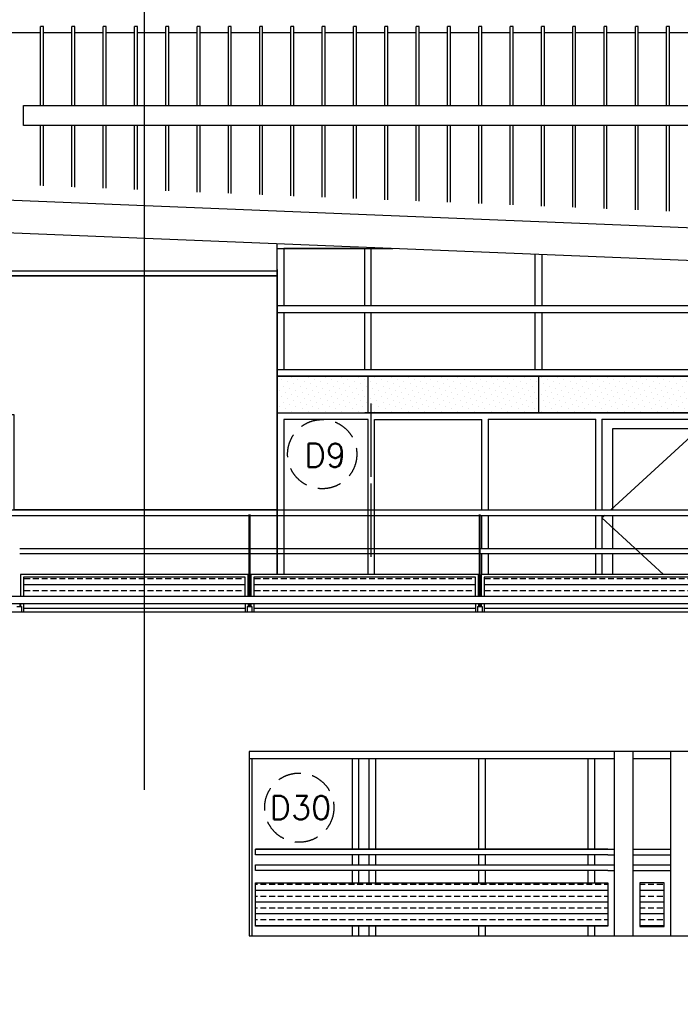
# Model space of a CAD drawing. Extents: x -84711 to 98481, y -64904 to 90945.
# Tile 22 of 29: x 28659 to 35686, y 72160 to 82633. Entities that reach past the tile are written whole.
import ezdxf

# ---------------------------------------------------------------- set-up
doc = ezdxf.new("R2010")
doc.units = 0
doc.header["$LTSCALE"] = 2000
doc.header["$MEASUREMENT"] = 0
doc.linetypes.add('HIDDEN2', pattern=[0.1875, 0.125, -0.0625])
doc.layers.get('0').update_dxf_attribs({"linetype": 'CONTINUOUS'})
for name, color, linetype in [('ALGEM-ARC', 15, 'CONTINUOUS'), ('ALUM-AZ', 15, 'CONTINUOUS'), ('BETON-AZ', 3, 'CONTINUOUS'), ('BIB', 7, 'CONTINUOUS'), ('HOUT-AZ', 15, 'CONTINUOUS'), ('MTXT35', 4, 'CONTINUOUS'), ('MUURGAT', 2, 'CONTINUOUS'), ('NATUUR', 6, 'CONTINUOUS'), ('NUMMER', 2, 'CONTINUOUS'), ('STAAL-AZ', 3, 'CONTINUOUS')]:
    doc.layers.add(name, color=color, linetype=linetype)
doc.styles.get("Standard").update_dxf_attribs({"font": 'simplex'})

# ---------------------------------------------------------------- blocks, each defined once
blk = doc.blocks.new('*X39')
at = {"color": 0}
for p, q in [((232174, 118772), (232174, 118772)), ((232351, 118772), (232351, 118772)), ((232528, 118772), (232528, 118772)), ((232704, 118772), (232704, 118772)), ((232881, 118772), (232881, 118772)), ((233058, 118772), (233058, 118772)), ((233235, 118772), (233235, 118772)), ((233412, 118772), (233412, 118772)), ((233588, 118772), (233588, 118772)), ((233765, 118772), (233765, 118772)), ((233942, 118772), (233942, 118772)), ((234119, 118772), (234119, 118772)), ((234295, 118772), (234295, 118772)), ((234472, 118772), (234472, 118772)), ((234649, 118772), (234649, 118772)), ((234826, 118772), (234826, 118772)), ((235003, 118772), (235003, 118772)), ((235179, 118772), (235179, 118772)), ((235356, 118772), (235356, 118772)), ((235533, 118772), (235533, 118772)), ((235710, 118772), (235710, 118772)), ((235886, 118772), (235886, 118772)), ((236063, 118772), (236063, 118772)), ((236240, 118772), (236240, 118772)), ((236417, 118772), (236417, 118772)), ((236594, 118772), (236594, 118772)), ((232064, 118750), (232064, 118750)), ((232086, 118683), (232086, 118683)), ((232130, 118728), (232130, 118728)), ((232196, 118706), (232196, 118706)), ((232240, 118750), (232240, 118750)), ((232262, 118683), (232262, 118683)), ((232307, 118728), (232307, 118728)), ((232373, 118706), (232373, 118706)), ((232417, 118750), (232417, 118750)), ((232439, 118683), (232439, 118683)), ((232483, 118728), (232483, 118728)), ((232550, 118706), (232550, 118706)), ((232594, 118750), (232594, 118750)), ((232616, 118683), (232616, 118683)), ((232660, 118728), (232660, 118728)), ((232727, 118706), (232727, 118706)), ((232771, 118750), (232771, 118750)), ((232793, 118683), (232793, 118683)), ((232837, 118728), (232837, 118728)), ((232903, 118706), (232903, 118706)), ((232947, 118750), (232947, 118750)), ((232970, 118683), (232970, 118683)), ((233014, 118728), (233014, 118728)), ((233080, 118706), (233080, 118706)), ((233124, 118750), (233124, 118750)), ((233146, 118683), (233146, 118683)), ((233191, 118728), (233191, 118728)), ((233257, 118706), (233257, 118706)), ((233301, 118750), (233301, 118750)), ((233323, 118683), (233323, 118683)), ((233367, 118728), (233367, 118728)), ((233434, 118706), (233434, 118706)), ((233478, 118750), (233478, 118750)), ((233500, 118683), (233500, 118683)), ((233544, 118728), (233544, 118728)), ((233610, 118706), (233610, 118706)), ((233655, 118750), (233655, 118750)), ((233677, 118683), (233677, 118683)), ((233721, 118728), (233721, 118728)), ((233787, 118706), (233787, 118706)), ((233831, 118750), (233831, 118750)), ((233853, 118683), (233853, 118683)), ((233898, 118728), (233898, 118728)), ((233964, 118706), (233964, 118706)), ((234008, 118750), (234008, 118750)), ((234030, 118683), (234030, 118683)), ((234074, 118728), (234074, 118728)), ((234141, 118706), (234141, 118706)), ((234185, 118750), (234185, 118750)), ((234207, 118683), (234207, 118683)), ((234251, 118728), (234251, 118728)), ((234318, 118706), (234318, 118706)), ((234362, 118750), (234362, 118750)), ((234384, 118683), (234384, 118683)), ((234428, 118728), (234428, 118728)), ((234494, 118706), (234494, 118706)), ((234538, 118750), (234538, 118750)), ((234561, 118683), (234561, 118683)), ((234605, 118728), (234605, 118728)), ((234671, 118706), (234671, 118706)), ((234715, 118750), (234715, 118750)), ((234737, 118683), (234737, 118683)), ((234782, 118728), (234782, 118728)), ((234848, 118706), (234848, 118706)), ((234892, 118750), (234892, 118750)), ((234914, 118683), (234914, 118683)), ((234958, 118728), (234958, 118728)), ((235025, 118706), (235025, 118706)), ((235069, 118750), (235069, 118750)), ((235091, 118683), (235091, 118683)), ((235135, 118728), (235135, 118728)), ((235201, 118706), (235201, 118706)), ((235246, 118750), (235246, 118750)), ((235268, 118683), (235268, 118683)), ((235312, 118728), (235312, 118728)), ((235378, 118706), (235378, 118706)), ((235422, 118750), (235422, 118750)), ((235444, 118683), (235444, 118683)), ((235489, 118728), (235489, 118728)), ((235555, 118706), (235555, 118706)), ((235599, 118750), (235599, 118750)), ((235621, 118683), (235621, 118683)), ((235665, 118728), (235665, 118728)), ((235732, 118706), (235732, 118706)), ((235776, 118750), (235776, 118750)), ((235798, 118683), (235798, 118683)), ((235842, 118728), (235842, 118728)), ((235908, 118706), (235908, 118706)), ((235953, 118750), (235953, 118750)), ((235975, 118683), (235975, 118683)), ((236019, 118728), (236019, 118728)), ((236085, 118706), (236085, 118706)), ((236129, 118750), (236129, 118750)), ((236152, 118683), (236152, 118683)), ((236196, 118728), (236196, 118728)), ((236262, 118706), (236262, 118706)), ((236306, 118750), (236306, 118750)), ((236328, 118683), (236328, 118683)), ((236373, 118728), (236373, 118728)), ((236439, 118706), (236439, 118706)), ((236483, 118750), (236483, 118750)), ((236505, 118683), (236505, 118683)), ((236549, 118728), (236549, 118728)), ((236616, 118706), (236616, 118706)), ((232042, 118639), (232042, 118639)), ((232064, 118573), (232064, 118573)), ((232108, 118617), (232108, 118617)), ((232152, 118661), (232152, 118661)), ((232174, 118595), (232174, 118595)), ((232218, 118639), (232218, 118639)), ((232240, 118573), (232240, 118573)), ((232285, 118617), (232285, 118617)), ((232329, 118661), (232329, 118661)), ((232351, 118595), (232351, 118595)), ((232395, 118639), (232395, 118639)), ((232417, 118573), (232417, 118573)), ((232461, 118617), (232461, 118617)), ((232506, 118661), (232506, 118661)), ((232528, 118595), (232528, 118595)), ((232572, 118639), (232572, 118639)), ((232594, 118573), (232594, 118573)), ((232638, 118617), (232638, 118617)), ((232682, 118661), (232682, 118661)), ((232704, 118595), (232704, 118595)), ((232749, 118639), (232749, 118639)), ((232771, 118573), (232771, 118573)), ((232815, 118617), (232815, 118617)), ((232859, 118661), (232859, 118661)), ((232881, 118595), (232881, 118595)), ((232925, 118639), (232925, 118639)), ((232947, 118573), (232947, 118573)), ((232992, 118617), (232992, 118617)), ((233036, 118661), (233036, 118661)), ((233058, 118595), (233058, 118595)), ((233102, 118639), (233102, 118639)), ((233124, 118573), (233124, 118573)), ((233168, 118617), (233168, 118617)), ((233213, 118661), (233213, 118661)), ((233235, 118595), (233235, 118595)), ((233279, 118639), (233279, 118639)), ((233301, 118573), (233301, 118573)), ((233345, 118617), (233345, 118617)), ((233389, 118661), (233389, 118661)), ((233412, 118595), (233412, 118595)), ((233456, 118639), (233456, 118639)), ((233478, 118573), (233478, 118573)), ((233522, 118617), (233522, 118617)), ((233566, 118661), (233566, 118661)), ((233588, 118595), (233588, 118595)), ((233632, 118639), (233632, 118639)), ((233655, 118573), (233655, 118573)), ((233699, 118617), (233699, 118617)), ((233743, 118661), (233743, 118661)), ((233765, 118595), (233765, 118595)), ((233809, 118639), (233809, 118639)), ((233831, 118573), (233831, 118573)), ((233876, 118617), (233876, 118617)), ((233920, 118661), (233920, 118661)), ((233942, 118595), (233942, 118595)), ((233986, 118639), (233986, 118639)), ((234008, 118573), (234008, 118573)), ((234052, 118617), (234052, 118617)), ((234097, 118661), (234097, 118661)), ((234119, 118595), (234119, 118595)), ((234163, 118639), (234163, 118639)), ((234185, 118573), (234185, 118573)), ((234229, 118617), (234229, 118617)), ((234273, 118661), (234273, 118661)), ((234295, 118595), (234295, 118595)), ((234340, 118639), (234340, 118639)), ((234362, 118573), (234362, 118573)), ((234406, 118617), (234406, 118617)), ((234450, 118661), (234450, 118661)), ((234472, 118595), (234472, 118595)), ((234516, 118639), (234516, 118639)), ((234538, 118573), (234538, 118573)), ((234583, 118617), (234583, 118617)), ((234627, 118661), (234627, 118661)), ((234649, 118595), (234649, 118595)), ((234693, 118639), (234693, 118639)), ((234715, 118573), (234715, 118573)), ((234759, 118617), (234759, 118617)), ((234804, 118661), (234804, 118661)), ((234826, 118595), (234826, 118595)), ((234870, 118639), (234870, 118639)), ((234892, 118573), (234892, 118573)), ((234936, 118617), (234936, 118617)), ((234980, 118661), (234980, 118661)), ((235003, 118595), (235003, 118595)), ((235047, 118639), (235047, 118639)), ((235069, 118573), (235069, 118573)), ((235113, 118617), (235113, 118617)), ((235157, 118661), (235157, 118661)), ((235179, 118595), (235179, 118595)), ((235223, 118639), (235223, 118639)), ((235246, 118573), (235246, 118573)), ((235290, 118617), (235290, 118617)), ((235334, 118661), (235334, 118661)), ((235356, 118595), (235356, 118595)), ((235400, 118639), (235400, 118639)), ((235422, 118573), (235422, 118573)), ((235467, 118617), (235467, 118617)), ((235511, 118661), (235511, 118661)), ((235533, 118595), (235533, 118595)), ((235577, 118639), (235577, 118639)), ((235599, 118573), (235599, 118573)), ((235643, 118617), (235643, 118617)), ((235688, 118661), (235688, 118661)), ((235710, 118595), (235710, 118595)), ((235754, 118639), (235754, 118639)), ((235776, 118573), (235776, 118573)), ((235820, 118617), (235820, 118617)), ((235864, 118661), (235864, 118661)), ((235886, 118595), (235886, 118595)), ((235931, 118639), (235931, 118639)), ((235953, 118573), (235953, 118573)), ((235997, 118617), (235997, 118617)), ((236041, 118661), (236041, 118661)), ((236063, 118595), (236063, 118595)), ((236107, 118639), (236107, 118639)), ((236129, 118573), (236129, 118573)), ((236174, 118617), (236174, 118617)), ((236218, 118661), (236218, 118661)), ((236240, 118595), (236240, 118595)), ((236284, 118639), (236284, 118639)), ((236306, 118573), (236306, 118573)), ((236350, 118617), (236350, 118617)), ((236395, 118661), (236395, 118661)), ((236417, 118595), (236417, 118595)), ((236461, 118639), (236461, 118639)), ((236483, 118573), (236483, 118573)), ((236527, 118617), (236527, 118617)), ((236571, 118661), (236571, 118661)), ((236594, 118595), (236594, 118595)), ((236638, 118639), (236638, 118639)), ((232042, 118462), (232042, 118462)), ((232086, 118507), (232086, 118507)), ((232130, 118551), (232130, 118551)), ((232152, 118485), (232152, 118485)), ((232196, 118529), (232196, 118529)), ((232218, 118462), (232218, 118462)), ((232262, 118507), (232262, 118507)), ((232307, 118551), (232307, 118551)), ((232329, 118485), (232329, 118485)), ((232373, 118529), (232373, 118529)), ((232395, 118462), (232395, 118462)), ((232439, 118507), (232439, 118507)), ((232483, 118551), (232483, 118551)), ((232506, 118485), (232506, 118485)), ((232550, 118529), (232550, 118529)), ((232572, 118462), (232572, 118462)), ((232616, 118507), (232616, 118507)), ((232660, 118551), (232660, 118551)), ((232682, 118485), (232682, 118485)), ((232727, 118529), (232727, 118529)), ((232749, 118462), (232749, 118462)), ((232793, 118507), (232793, 118507)), ((232837, 118551), (232837, 118551)), ((232859, 118485), (232859, 118485)), ((232903, 118529), (232903, 118529)), ((232925, 118462), (232925, 118462)), ((232970, 118507), (232970, 118507)), ((233014, 118551), (233014, 118551)), ((233036, 118485), (233036, 118485)), ((233080, 118529), (233080, 118529)), ((233102, 118462), (233102, 118462)), ((233146, 118507), (233146, 118507)), ((233191, 118551), (233191, 118551)), ((233213, 118485), (233213, 118485)), ((233257, 118529), (233257, 118529)), ((233279, 118462), (233279, 118462)), ((233323, 118507), (233323, 118507)), ((233367, 118551), (233367, 118551)), ((233389, 118485), (233389, 118485)), ((233434, 118529), (233434, 118529)), ((233456, 118462), (233456, 118462)), ((233500, 118507), (233500, 118507)), ((233544, 118551), (233544, 118551)), ((233566, 118485), (233566, 118485)), ((233610, 118529), (233610, 118529)), ((233632, 118462), (233632, 118462)), ((233677, 118507), (233677, 118507)), ((233721, 118551), (233721, 118551)), ((233743, 118485), (233743, 118485)), ((233787, 118529), (233787, 118529)), ((233809, 118462), (233809, 118462)), ((233853, 118507), (233853, 118507)), ((233898, 118551), (233898, 118551)), ((233920, 118485), (233920, 118485)), ((233964, 118529), (233964, 118529)), ((233986, 118462), (233986, 118462)), ((234030, 118507), (234030, 118507)), ((234074, 118551), (234074, 118551)), ((234097, 118485), (234097, 118485)), ((234141, 118529), (234141, 118529)), ((234163, 118462), (234163, 118462)), ((234207, 118507), (234207, 118507)), ((234251, 118551), (234251, 118551)), ((234273, 118485), (234273, 118485)), ((234318, 118529), (234318, 118529)), ((234340, 118462), (234340, 118462)), ((234384, 118507), (234384, 118507)), ((234428, 118551), (234428, 118551)), ((234450, 118485), (234450, 118485)), ((234494, 118529), (234494, 118529)), ((234516, 118462), (234516, 118462)), ((234561, 118507), (234561, 118507)), ((234605, 118551), (234605, 118551)), ((234627, 118485), (234627, 118485)), ((234671, 118529), (234671, 118529)), ((234693, 118462), (234693, 118462)), ((234737, 118507), (234737, 118507)), ((234782, 118551), (234782, 118551)), ((234804, 118485), (234804, 118485)), ((234848, 118529), (234848, 118529)), ((234870, 118462), (234870, 118462)), ((234914, 118507), (234914, 118507)), ((234958, 118551), (234958, 118551)), ((234980, 118485), (234980, 118485)), ((235025, 118529), (235025, 118529)), ((235047, 118462), (235047, 118462)), ((235091, 118507), (235091, 118507)), ((235135, 118551), (235135, 118551)), ((235157, 118485), (235157, 118485)), ((235201, 118529), (235201, 118529)), ((235223, 118462), (235223, 118462)), ((235268, 118507), (235268, 118507)), ((235312, 118551), (235312, 118551)), ((235334, 118485), (235334, 118485)), ((235378, 118529), (235378, 118529)), ((235400, 118462), (235400, 118462)), ((235444, 118507), (235444, 118507)), ((235489, 118551), (235489, 118551)), ((235511, 118485), (235511, 118485)), ((235555, 118529), (235555, 118529)), ((235577, 118462), (235577, 118462)), ((235621, 118507), (235621, 118507)), ((235665, 118551), (235665, 118551)), ((235688, 118485), (235688, 118485)), ((235732, 118529), (235732, 118529)), ((235754, 118462), (235754, 118462)), ((235798, 118507), (235798, 118507)), ((235842, 118551), (235842, 118551)), ((235864, 118485), (235864, 118485)), ((235908, 118529), (235908, 118529)), ((235931, 118462), (235931, 118462)), ((235975, 118507), (235975, 118507)), ((236019, 118551), (236019, 118551)), ((236041, 118485), (236041, 118485)), ((236085, 118529), (236085, 118529)), ((236107, 118462), (236107, 118462)), ((236152, 118507), (236152, 118507)), ((236196, 118551), (236196, 118551)), ((236218, 118485), (236218, 118485)), ((236262, 118529), (236262, 118529)), ((236284, 118462), (236284, 118462)), ((236328, 118507), (236328, 118507)), ((236373, 118551), (236373, 118551)), ((236395, 118485), (236395, 118485)), ((236439, 118529), (236439, 118529)), ((236461, 118462), (236461, 118462)), ((236505, 118507), (236505, 118507)), ((236549, 118551), (236549, 118551)), ((236571, 118485), (236571, 118485)), ((236616, 118529), (236616, 118529)), ((236638, 118462), (236638, 118462)), ((232108, 118440), (232108, 118440)), ((232174, 118418), (232174, 118418)), ((232285, 118440), (232285, 118440)), ((232351, 118418), (232351, 118418)), ((232461, 118440), (232461, 118440)), ((232528, 118418), (232528, 118418)), ((232638, 118440), (232638, 118440)), ((232704, 118418), (232704, 118418)), ((232815, 118440), (232815, 118440)), ((232881, 118418), (232881, 118418)), ((232992, 118440), (232992, 118440)), ((233058, 118418), (233058, 118418)), ((233168, 118440), (233168, 118440)), ((233235, 118418), (233235, 118418)), ((233345, 118440), (233345, 118440)), ((233412, 118418), (233412, 118418)), ((233522, 118440), (233522, 118440)), ((233588, 118418), (233588, 118418)), ((233699, 118440), (233699, 118440)), ((233765, 118418), (233765, 118418)), ((233876, 118440), (233876, 118440)), ((233942, 118418), (233942, 118418)), ((234052, 118440), (234052, 118440)), ((234119, 118418), (234119, 118418)), ((234229, 118440), (234229, 118440)), ((234295, 118418), (234295, 118418)), ((234406, 118440), (234406, 118440)), ((234472, 118418), (234472, 118418)), ((234583, 118440), (234583, 118440)), ((234649, 118418), (234649, 118418)), ((234759, 118440), (234759, 118440)), ((234826, 118418), (234826, 118418)), ((234936, 118440), (234936, 118440)), ((235003, 118418), (235003, 118418)), ((235113, 118440), (235113, 118440)), ((235179, 118418), (235179, 118418)), ((235290, 118440), (235290, 118440)), ((235356, 118418), (235356, 118418)), ((235467, 118440), (235467, 118440)), ((235533, 118418), (235533, 118418)), ((235643, 118440), (235643, 118440)), ((235710, 118418), (235710, 118418)), ((235820, 118440), (235820, 118440)), ((235886, 118418), (235886, 118418)), ((235997, 118440), (235997, 118440)), ((236063, 118418), (236063, 118418)), ((236174, 118440), (236174, 118440)), ((236240, 118418), (236240, 118418)), ((236350, 118440), (236350, 118440)), ((236417, 118418), (236417, 118418)), ((236527, 118440), (236527, 118440)), ((236594, 118418), (236594, 118418))]:
    blk.add_line(p, q, dxfattribs=at)
blk = doc.blocks.new('*X48')
at = {"color": 0}
for p, q in [((31169, 73438), (31188, 73438)), ((31219, 73438), (31281, 73438)), ((31312, 73438), (31375, 73438)), ((31406, 73438), (31469, 73438)), ((31500, 73438), (31562, 73438)), ((31594, 73438), (31656, 73438)), ((31688, 73438), (31750, 73438)), ((31781, 73438), (31844, 73438)), ((31875, 73438), (31938, 73438)), ((31969, 73438), (32031, 73438)), ((32062, 73438), (32125, 73438)), ((32156, 73438), (32219, 73438)), ((32250, 73438), (32312, 73438)), ((32344, 73438), (32406, 73438)), ((32438, 73438), (32500, 73438)), ((32531, 73438), (32594, 73438)), ((32625, 73438), (32688, 73438)), ((32719, 73438), (32781, 73438)), ((32812, 73438), (32875, 73438)), ((32906, 73438), (32969, 73438)), ((33000, 73438), (33062, 73438)), ((33094, 73438), (33156, 73438)), ((33188, 73438), (33250, 73438)), ((33281, 73438), (33344, 73438)), ((33375, 73438), (33438, 73438)), ((33469, 73438), (33531, 73438)), ((33562, 73438), (33625, 73438)), ((33656, 73438), (33719, 73438)), ((33750, 73438), (33812, 73438)), ((33844, 73438), (33906, 73438)), ((33938, 73438), (34000, 73438)), ((34031, 73438), (34094, 73438)), ((34125, 73438), (34188, 73438)), ((34219, 73438), (34281, 73438)), ((34312, 73438), (34375, 73438)), ((34406, 73438), (34469, 73438)), ((34500, 73438), (34562, 73438)), ((34594, 73438), (34656, 73438)), ((34688, 73438), (34750, 73438)), ((34781, 73438), (34844, 73438)), ((34875, 73438), (34916, 73438)), ((35256, 73438), (35312, 73438)), ((35344, 73438), (35406, 73438)), ((35438, 73438), (35500, 73438)), ((31169, 73375), (34916, 73375)), ((35256, 73375), (35516, 73375)), ((31169, 73312), (31188, 73312)), ((31169, 73250), (34916, 73250)), ((31219, 73312), (31281, 73312)), ((31312, 73312), (31375, 73312)), ((31406, 73312), (31469, 73312)), ((31500, 73312), (31562, 73312)), ((31594, 73312), (31656, 73312)), ((31688, 73312), (31750, 73312)), ((31781, 73312), (31844, 73312)), ((31875, 73312), (31938, 73312)), ((31969, 73312), (32031, 73312)), ((32062, 73312), (32125, 73312)), ((32156, 73312), (32219, 73312)), ((32250, 73312), (32312, 73312)), ((32344, 73312), (32406, 73312)), ((32438, 73312), (32500, 73312)), ((32531, 73312), (32594, 73312)), ((32625, 73312), (32688, 73312)), ((32719, 73312), (32781, 73312)), ((32812, 73312), (32875, 73312)), ((32906, 73312), (32969, 73312)), ((33000, 73312), (33062, 73312)), ((33094, 73312), (33156, 73312)), ((33188, 73312), (33250, 73312)), ((33281, 73312), (33344, 73312)), ((33375, 73312), (33438, 73312)), ((33469, 73312), (33531, 73312)), ((33562, 73312), (33625, 73312)), ((33656, 73312), (33719, 73312)), ((33750, 73312), (33812, 73312)), ((33844, 73312), (33906, 73312)), ((33938, 73312), (34000, 73312)), ((34031, 73312), (34094, 73312)), ((34125, 73312), (34188, 73312)), ((34219, 73312), (34281, 73312)), ((34312, 73312), (34375, 73312)), ((34406, 73312), (34469, 73312)), ((34500, 73312), (34562, 73312)), ((34594, 73312), (34656, 73312)), ((34688, 73312), (34750, 73312)), ((34781, 73312), (34844, 73312)), ((34875, 73312), (34916, 73312)), ((35256, 73312), (35312, 73312)), ((35256, 73250), (35516, 73250)), ((35344, 73312), (35406, 73312)), ((35438, 73312), (35500, 73312)), ((31169, 73188), (31188, 73188)), ((31169, 73125), (34916, 73125)), ((31219, 73188), (31281, 73188)), ((31312, 73188), (31375, 73188)), ((31406, 73188), (31469, 73188)), ((31500, 73188), (31562, 73188)), ((31594, 73188), (31656, 73188)), ((31688, 73188), (31750, 73188)), ((31781, 73188), (31844, 73188)), ((31875, 73188), (31938, 73188)), ((31969, 73188), (32031, 73188)), ((32062, 73188), (32125, 73188)), ((32156, 73188), (32219, 73188)), ((32250, 73188), (32312, 73188)), ((32344, 73188), (32406, 73188)), ((32438, 73188), (32500, 73188)), ((32531, 73188), (32594, 73188)), ((32625, 73188), (32688, 73188)), ((32719, 73188), (32781, 73188)), ((32812, 73188), (32875, 73188)), ((32906, 73188), (32969, 73188)), ((33000, 73188), (33062, 73188)), ((33094, 73188), (33156, 73188)), ((33188, 73188), (33250, 73188)), ((33281, 73188), (33344, 73188)), ((33375, 73188), (33438, 73188)), ((33469, 73188), (33531, 73188)), ((33562, 73188), (33625, 73188)), ((33656, 73188), (33719, 73188)), ((33750, 73188), (33812, 73188)), ((33844, 73188), (33906, 73188)), ((33938, 73188), (34000, 73188)), ((34031, 73188), (34094, 73188)), ((34125, 73188), (34188, 73188)), ((34219, 73188), (34281, 73188)), ((34312, 73188), (34375, 73188)), ((34406, 73188), (34469, 73188)), ((34500, 73188), (34562, 73188)), ((34594, 73188), (34656, 73188)), ((34688, 73188), (34750, 73188)), ((34781, 73188), (34844, 73188)), ((34875, 73188), (34916, 73188)), ((35256, 73188), (35312, 73188)), ((35256, 73125), (35516, 73125)), ((35344, 73188), (35406, 73188)), ((35438, 73188), (35500, 73188)), ((31169, 73062), (31188, 73062)), ((31169, 73000), (34916, 73000)), ((31219, 73062), (31281, 73062)), ((31312, 73062), (31375, 73062)), ((31406, 73062), (31469, 73062)), ((31500, 73062), (31562, 73062)), ((31594, 73062), (31656, 73062)), ((31688, 73062), (31750, 73062)), ((31781, 73062), (31844, 73062)), ((31875, 73062), (31938, 73062)), ((31969, 73062), (32031, 73062)), ((32062, 73062), (32125, 73062)), ((32156, 73062), (32219, 73062)), ((32250, 73062), (32312, 73062)), ((32344, 73062), (32406, 73062)), ((32438, 73062), (32500, 73062)), ((32531, 73062), (32594, 73062)), ((32625, 73062), (32688, 73062)), ((32719, 73062), (32781, 73062)), ((32812, 73062), (32875, 73062)), ((32906, 73062), (32969, 73062)), ((33000, 73062), (33062, 73062)), ((33094, 73062), (33156, 73062)), ((33188, 73062), (33250, 73062)), ((33281, 73062), (33344, 73062)), ((33375, 73062), (33438, 73062)), ((33469, 73062), (33531, 73062)), ((33562, 73062), (33625, 73062)), ((33656, 73062), (33719, 73062)), ((33750, 73062), (33812, 73062)), ((33844, 73062), (33906, 73062)), ((33938, 73062), (34000, 73062)), ((34031, 73062), (34094, 73062)), ((34125, 73062), (34188, 73062)), ((34219, 73062), (34281, 73062)), ((34312, 73062), (34375, 73062)), ((34406, 73062), (34469, 73062)), ((34500, 73062), (34562, 73062)), ((34594, 73062), (34656, 73062)), ((34688, 73062), (34750, 73062)), ((34781, 73062), (34844, 73062)), ((34875, 73062), (34916, 73062)), ((35256, 73062), (35312, 73062)), ((35256, 73000), (35516, 73000)), ((35344, 73062), (35406, 73062)), ((35438, 73062), (35500, 73062))]:
    blk.add_line(p, q, dxfattribs=at)
blk = doc.blocks.new('*X49')
at = {"color": 0}
for p, q in [((43406, 76688), (43469, 76688)), ((43500, 76688), (43562, 76688)), ((43594, 76688), (43656, 76688)), ((43688, 76688), (43750, 76688)), ((43781, 76688), (43844, 76688)), ((43875, 76688), (43938, 76688)), ((43969, 76688), (44031, 76688)), ((44062, 76688), (44125, 76688)), ((44156, 76688), (44219, 76688)), ((44250, 76688), (44312, 76688)), ((44344, 76688), (44406, 76688)), ((44438, 76688), (44500, 76688)), ((44531, 76688), (44594, 76688)), ((44625, 76688), (44688, 76688)), ((44719, 76688), (44781, 76688)), ((44812, 76688), (44875, 76688)), ((44906, 76688), (44969, 76688)), ((45000, 76688), (45062, 76688)), ((45094, 76688), (45156, 76688)), ((45188, 76688), (45250, 76688)), ((45281, 76688), (45344, 76688)), ((45375, 76688), (45438, 76688)), ((45469, 76688), (45531, 76688)), ((45562, 76688), (45625, 76688)), ((45656, 76688), (45719, 76688)), ((45750, 76688), (45759, 76688)), ((43399, 76625), (45759, 76625)), ((43406, 76562), (43469, 76562)), ((43500, 76562), (43562, 76562)), ((43594, 76562), (43656, 76562)), ((43688, 76562), (43750, 76562)), ((43781, 76562), (43844, 76562)), ((43875, 76562), (43938, 76562)), ((43969, 76562), (44031, 76562)), ((44062, 76562), (44125, 76562)), ((44156, 76562), (44219, 76562)), ((44250, 76562), (44312, 76562)), ((44344, 76562), (44406, 76562)), ((44438, 76562), (44500, 76562)), ((44531, 76562), (44594, 76562)), ((44625, 76562), (44688, 76562)), ((44719, 76562), (44781, 76562)), ((44812, 76562), (44875, 76562)), ((44906, 76562), (44969, 76562)), ((45000, 76562), (45062, 76562)), ((45094, 76562), (45156, 76562)), ((45188, 76562), (45250, 76562)), ((45281, 76562), (45344, 76562)), ((45375, 76562), (45438, 76562)), ((45469, 76562), (45531, 76562)), ((45562, 76562), (45625, 76562)), ((45656, 76562), (45719, 76562)), ((45750, 76562), (45759, 76562)), ((43399, 76375), (45759, 76375))]:
    blk.add_line(p, q, dxfattribs=at)

msp = doc.modelspace()

# ---------------------------------------------------------------- linework, layer by layer
at = {"layer": 'ALGEM-ARC'}
msp.add_line((29986, 74443), (29986, 87752), dxfattribs=at)
msp.add_lwpolyline([(23816, 78430), (23816, 77420), (21299, 77420), (21299, 78895), (28499, 78895), (28499, 79910), (31399, 79910), (31399, 77420), (28599, 77420), (28599, 78430)], close=True, dxfattribs=at)
at = {"layer": 'ALUM-AZ'}
for p, q in [((28881, 81719), (28881, 82560)), ((28912, 82560), (28881, 82560)), ((28912, 81719), (28912, 82560)), ((29245, 82560), (29214, 82560)), ((29214, 81719), (29214, 82560)), ((29245, 81719), (29245, 82560)), ((29578, 82560), (29547, 82560)), ((29547, 81719), (29547, 82560)), ((29578, 81719), (29578, 82560)), ((29911, 82560), (29880, 82560)), ((29880, 81719), (29880, 82560)), ((29911, 81719), (29911, 82560)), ((30244, 82560), (30213, 82560)), ((30213, 81719), (30213, 82560)), ((30244, 81719), (30244, 82560)), ((30577, 82560), (30546, 82560)), ((30546, 81719), (30546, 82560)), ((30577, 81719), (30577, 82560)), ((30910, 82560), (30879, 82560)), ((30879, 81719), (30879, 82560)), ((30910, 81719), (30910, 82560)), ((31243, 82560), (31212, 82560)), ((31212, 81719), (31212, 82560)), ((31243, 81719), (31243, 82560)), ((31576, 82560), (31545, 82560)), ((31545, 81719), (31545, 82560)), ((31576, 81719), (31576, 82560)), ((31909, 82560), (31878, 82560)), ((31878, 81719), (31878, 82560)), ((31909, 81719), (31909, 82560)), ((32242, 82560), (32211, 82560)), ((32211, 81719), (32211, 82560)), ((32242, 81719), (32242, 82560)), ((32575, 82560), (32544, 82560)), ((32544, 81719), (32544, 82560)), ((32575, 81719), (32575, 82560)), ((32908, 82560), (32877, 82560)), ((32877, 81719), (32877, 82560)), ((32908, 81719), (32908, 82560)), ((33241, 82560), (33210, 82560)), ((33210, 81719), (33210, 82560)), ((33241, 81719), (33241, 82560)), ((33574, 82560), (33543, 82560)), ((33543, 81719), (33543, 82560)), ((33574, 81719), (33574, 82560)), ((33907, 82560), (33876, 82560)), ((33876, 81719), (33876, 82560)), ((33907, 81719), (33907, 82560)), ((34240, 82560), (34209, 82560)), ((34209, 81719), (34209, 82560)), ((34240, 81719), (34240, 82560)), ((34573, 82560), (34542, 82560)), ((34542, 81719), (34542, 82560)), ((34573, 81719), (34573, 82560)), ((34906, 82560), (34875, 82560)), ((34875, 81719), (34875, 82560)), ((34906, 81719), (34906, 82560)), ((35239, 82560), (35208, 82560)), ((35208, 81719), (35208, 82560)), ((35239, 81719), (35239, 82560)), ((35572, 82560), (35541, 82560)), ((35541, 81719), (35541, 82560)), ((35572, 81719), (35572, 82560)), ((28881, 82493), (28579, 82493)), ((29214, 82493), (28912, 82493)), ((29214, 82493), (28912, 82493)), ((29547, 82493), (29245, 82493)), ((29547, 82493), (29245, 82493)), ((29880, 82493), (29578, 82493)), ((30213, 82493), (29911, 82493)), ((30546, 82493), (30244, 82493)), ((30879, 82493), (30577, 82493)), ((31212, 82493), (30910, 82493)), ((31545, 82493), (31243, 82493)), ((31878, 82493), (31576, 82493)), ((32211, 82493), (31909, 82493)), ((32544, 82493), (32242, 82493)), ((32877, 82493), (32575, 82493)), ((33210, 82493), (32908, 82493)), ((33543, 82493), (33241, 82493)), ((33876, 82493), (33574, 82493)), ((34209, 82493), (33907, 82493)), ((34542, 82493), (34240, 82493)), ((34875, 82493), (34573, 82493)), ((35208, 82493), (34906, 82493)), ((35541, 82493), (35239, 82493)), ((35874, 82493), (35572, 82493)), ((51016, 79798), (-1397, 81927)), ((51002, 79453), (-1411, 81583)), ((28881, 80868), (28881, 81508)), ((28912, 80867), (28912, 81508)), ((29214, 80854), (29214, 81508)), ((29245, 80853), (29245, 81508)), ((29547, 80841), (29547, 81508)), ((29578, 80840), (29578, 81508)), ((29880, 80827), (29880, 81508)), ((29911, 80826), (29911, 81508)), ((30213, 80814), (30213, 81508)), ((30244, 80813), (30244, 81508)), ((30546, 80800), (30546, 81508)), ((30577, 80799), (30577, 81508)), ((30879, 80787), (30879, 81508)), ((30910, 80785), (30910, 81508)), ((31212, 80773), (31212, 81508)), ((31243, 80772), (31243, 81508)), ((31545, 80760), (31545, 81508)), ((31576, 80758), (31576, 81508)), ((31878, 80746), (31878, 81508)), ((31909, 80745), (31909, 81508)), ((32211, 80733), (32211, 81508)), ((32242, 80731), (32242, 81508)), ((32544, 80719), (32544, 81508)), ((32575, 80718), (32575, 81508)), ((32877, 80706), (32877, 81508)), ((32908, 80704), (32908, 81508)), ((33210, 80692), (33210, 81508)), ((33241, 80691), (33241, 81508)), ((33543, 80678), (33543, 81508)), ((33574, 80677), (33574, 81508)), ((33876, 80665), (33876, 81508)), ((33907, 80664), (33907, 81508)), ((34209, 80651), (34209, 81508)), ((34240, 80650), (34240, 81508)), ((34542, 80638), (34542, 81508)), ((34573, 80637), (34573, 81508)), ((34875, 80624), (34875, 81508)), ((34906, 80623), (34906, 81508)), ((35208, 80611), (35208, 81508)), ((35239, 80610), (35239, 81508)), ((35541, 80597), (35541, 81508)), ((35572, 80596), (35572, 81508)), ((31399, 76733), (31399, 80250)), ((31399, 80200), (32630, 80200)), ((32259, 80200), (31469, 80200)), ((31469, 80200), (31469, 79590)), ((32329, 79590), (32329, 80200)), ((32399, 79590), (32399, 80200)), ((34144, 79590), (34144, 80138)), ((34214, 80135), (34214, 79590)), ((31399, 79960), (28499, 79960)), ((31399, 79910), (28499, 79910)), ((31399, 79910), (28599, 79910)), ((36029, 79590), (31399, 79590)), ((31399, 79520), (36029, 79520)), ((31469, 79520), (31469, 78910)), ((32329, 78910), (32329, 79520)), ((32399, 78910), (32399, 79520)), ((34144, 78910), (34144, 79520)), ((34214, 79520), (34214, 78910)), ((36029, 78910), (31399, 78910)), ((31399, 78840), (36029, 78840)), ((32364, 78840), (32364, 78450)), ((34179, 78840), (34179, 78450)), ((31399, 78450), (32329, 78450)), ((36029, 78450), (32329, 78450)), ((33537, 78450), (32424, 78450)), ((31469, 78380), (31469, 76920)), ((31469, 78380), (31469, 76733)), ((32367, 78380), (31469, 78380)), ((32367, 76733), (32367, 78380)), ((32434, 78380), (33575, 78380)), ((32434, 76733), (32434, 78380)), ((33575, 77420), (33575, 78380)), ((33642, 78383), (34786, 78383)), ((33642, 78383), (33642, 77420)), ((34786, 77420), (34786, 78383)), ((34853, 78383), (35997, 78383)), ((34853, 78383), (34853, 77420)), ((35997, 78383), (34948, 77420)), ((28599, 77420), (31399, 77420)), ((33575, 77007), (33575, 77360)), ((33642, 77360), (33642, 77007)), ((34786, 77007), (34786, 77360)), ((34882, 77360), (34853, 77333)), ((34853, 77360), (34853, 77007)), ((34853, 77333), (35506, 76733)), ((33575, 76733), (33575, 76957)), ((33642, 76957), (33642, 76733)), ((34786, 76733), (34786, 76957)), ((34853, 76957), (34853, 76733)), ((51311, 76330), (-11164, 76330)), ((31130, 74770), (31130, 72890)), ((32194, 74770), (32194, 73810)), ((32264, 74770), (32264, 73810)), ((32374, 74770), (32374, 73810)), ((32444, 74770), (32444, 73810)), ((33539, 74770), (33539, 73810)), ((33609, 74770), (33609, 73810)), ((34704, 74770), (34704, 73810)), ((34774, 74770), (34774, 73810)), ((31169, 73750), (31169, 73810)), ((34916, 73810), (31169, 73810)), ((31169, 73809), (34916, 73809)), ((31169, 73809), (34916, 73809)), ((34916, 73750), (31169, 73750)), ((32194, 73750), (32194, 73643)), ((32264, 73750), (32264, 73643)), ((32374, 73750), (32374, 73643)), ((32444, 73750), (32444, 73643)), ((33539, 73750), (33539, 73643)), ((33609, 73750), (33609, 73643)), ((34704, 73750), (34704, 73643)), ((34774, 73750), (34774, 73643)), ((34916, 73809), (34916, 73809)), ((34916, 73809), (34986, 73809)), ((34916, 73749), (34986, 73749)), ((35186, 73809), (35586, 73809)), ((35186, 73749), (35586, 73749)), ((31169, 73584), (31169, 73644)), ((31169, 73643), (34916, 73643)), ((34916, 73643), (34986, 73643)), ((35186, 73643), (35586, 73643)), ((34916, 73584), (31169, 73584)), ((32194, 73584), (32194, 73451)), ((32264, 73584), (32264, 73451)), ((32374, 73584), (32374, 73451)), ((32444, 73584), (32444, 73451)), ((33539, 73584), (33539, 73451)), ((33609, 73584), (33609, 73451)), ((34704, 73584), (34704, 73451)), ((34774, 73584), (34774, 73451)), ((34916, 73583), (34986, 73583)), ((35186, 73583), (35586, 73583)), ((32194, 72990), (32194, 72890)), ((32264, 72990), (32264, 72890)), ((32374, 72990), (32374, 72890)), ((32444, 72990), (32444, 72890)), ((33539, 72990), (33539, 72890)), ((33609, 72990), (33609, 72890)), ((34704, 72990), (34704, 72890)), ((34774, 72990), (34774, 72890))]:
    msp.add_line(p, q, dxfattribs=at)
for points in [[(31399, 78450), (36029, 78450), (36029, 78840), (31399, 78840)], [(31169, 73451), (34916, 73451), (34916, 72990), (31169, 72990)], [(35256, 72988), (35516, 72988), (35516, 73452), (35256, 73452)]]:
    msp.add_lwpolyline(points, close=True, dxfattribs=at)
for points in [[(35897, 77420), (35897, 78283), (34964, 78283), (34964, 77420)], [(34964, 77360), (34964, 77007)], [(34964, 76957), (34964, 76733)], [(34986, 74770), (31099, 74770)], [(35586, 74770), (35186, 74770)]]:
    msp.add_lwpolyline(points, dxfattribs=at)
at = {"layer": 'BETON-AZ'}
for p, q in [((34986, 72890), (34986, 74850)), ((35186, 72890), (35186, 74850)), ((35586, 72890), (35586, 74850))]:
    msp.add_line(p, q, dxfattribs=at)
at = {"layer": 'BIB'}
msp.add_line((31399, 79976), (31399, 76733), dxfattribs=at)
at = {"layer": 'HOUT-AZ'}
for p, q in [((32399, 77770), (32399, 78550)), ((32399, 76920), (32399, 77700))]:
    msp.add_line(p, q, dxfattribs=at)
at = {"layer": 'MUURGAT'}
msp.add_lwpolyline([(31099, 72890), (49474, 72890), (49474, 74850), (31099, 74850)], close=True, dxfattribs=at)
at = {"layer": 'NATUUR'}
msp.add_lwpolyline([(51311, 76330), (-11164, 76330), (-11164, 74890), (-3171, 74890), (-3171, 63210), (-11164, 63210), (-11164, 62248)], dxfattribs=at)
at = {"layer": 'NUMMER', "linetype": 'HIDDEN2'}
for centre in [(31877, 78012), (31633, 74252)]:
    msp.add_circle(centre, 368, dxfattribs=at)
at = {"layer": 'STAAL-AZ'}
for p, q in [((28699, 81508), (28699, 81719)), ((28699, 81719), (36059, 81719)), ((36059, 81508), (28699, 81508)), ((-10160, 77420), (50740, 77420)), ((-10160, 77360), (50740, 77360)), ((31099, 76508), (31099, 77370)), ((31109, 76508), (31109, 77370)), ((33549, 76508), (33549, 77370)), ((33559, 76508), (33559, 77370)), ((28659, 77007), (31099, 77007)), ((31109, 77007), (33549, 77007)), ((33559, 77007), (35999, 77007)), ((28659, 76957), (31099, 76957)), ((31109, 76957), (33549, 76957)), ((33559, 76957), (35999, 76957)), ((31089, 76733), (28669, 76733)), ((28669, 76733), (28669, 76508)), ((31059, 76703), (28699, 76703)), ((28699, 76703), (28699, 76508)), ((31059, 76508), (31059, 76703)), ((31089, 76508), (31089, 76733)), ((33539, 76733), (31119, 76733)), ((31119, 76733), (31119, 76508)), ((33509, 76703), (31149, 76703)), ((31149, 76703), (31149, 76508)), ((33509, 76508), (33509, 76703)), ((33539, 76508), (33539, 76733)), ((35989, 76733), (33569, 76733)), ((33569, 76733), (33569, 76508)), ((35959, 76703), (33599, 76703)), ((33599, 76703), (33599, 76508)), ((-10531, 76503), (65778, 76503)), ((-10535, 76423), (65778, 76423)), ((28629, 76391), (28679, 76391)), ((28661, 76423), (28661, 76391)), ((28669, 76423), (28669, 76391)), ((28679, 76391), (28679, 76330)), ((28699, 76423), (28699, 76330)), ((31059, 76423), (31059, 76330)), ((31079, 76391), (31079, 76330)), ((31079, 76391), (31129, 76391)), ((31089, 76423), (31089, 76391)), ((31096, 76423), (31096, 76391)), ((31111, 76423), (31111, 76391)), ((31119, 76423), (31119, 76391)), ((31129, 76391), (31129, 76330)), ((31149, 76423), (31149, 76330)), ((33509, 76423), (33509, 76330)), ((33529, 76391), (33529, 76330)), ((33529, 76391), (33579, 76391)), ((33539, 76423), (33539, 76391)), ((33546, 76423), (33546, 76391)), ((33561, 76423), (33561, 76391)), ((33569, 76423), (33569, 76391)), ((33579, 76391), (33579, 76330)), ((33599, 76423), (33599, 76330))]:
    msp.add_line(p, q, dxfattribs=at)

# ---------------------------------------------------------------- block references
at = {"layer": 'ALGEM-ARC'}
for name, p in [('*X49', (-14700, 0)), ('*X49', (-12250, 0)), ('*X49', (-9800, 0)), ('*X48', (0, 0))]:
    msp.add_blockref(name, p, dxfattribs=at)
at = {"layer": 'ALUM-AZ'}
msp.add_blockref('*X39', (-200621, -39947), dxfattribs=at)

# ---------------------------------------------------------------- texts
at = {"layer": 'MTXT35'}
for s, p in [('D9', (31690, 77875)), ('D30', (31320, 74127))]:
    msp.add_text(s, height=250, dxfattribs=at).set_placement(p)

doc.saveas('drawing.dxf')
